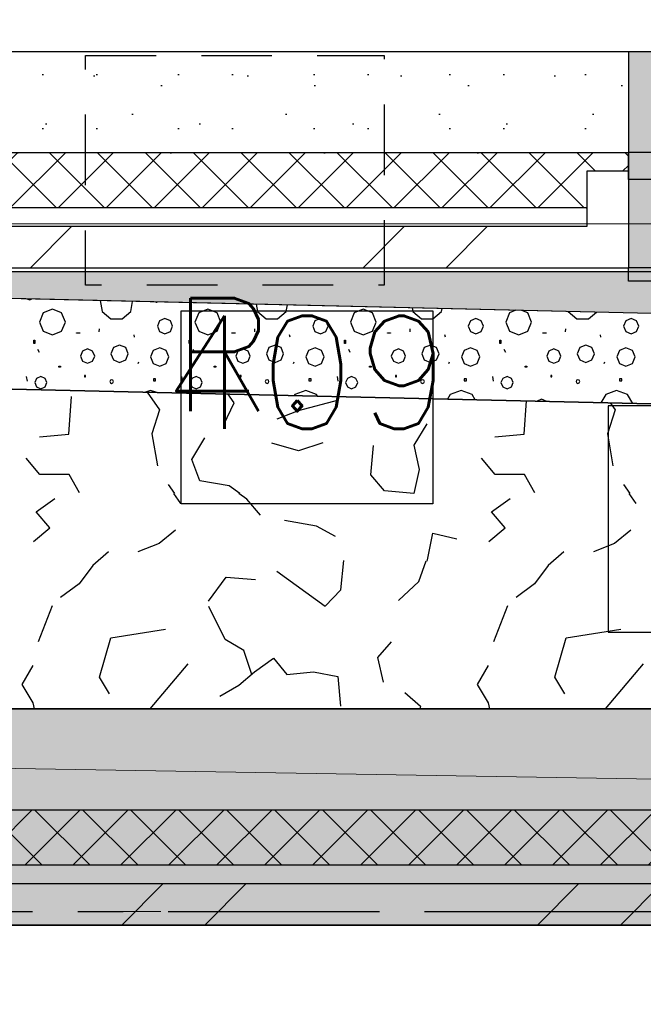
# Model space of a CAD drawing. Extents: x 1006 to 5197, y -24 to 263.
# Tile 12 of 124: x 1037.66 to 1039.04, y 0.04 to 2.22. Entities that reach past the tile are written whole.
import ezdxf

# ---------------------------------------------------------------- set-up
doc = ezdxf.new("R2010")
doc.units = 0
doc.header["$MEASUREMENT"] = 0
for name, pattern in [('B0602', [0.3125, 0, -0.3125]), ('B0701', [0.23412, 0.156, -0.07812]), ('B0805', [1.366667, 0.566667, -0.1, 0.033333, -0.1, 0.466667, -0.1]), ('Wipeout_Contour', [1000, 0, -1000])]:
    doc.linetypes.add(name, pattern=pattern)
for name, color, linetype in [('00 Renvooi', 7, 'Continuous'), ('21 Buitenwanden', 7, 'Continuous'), ('23 Vloeren', 7, 'Continuous'), ('27 Daken', 7, 'Continuous'), ('A Stramien', 7, 'Continuous'), ('Window Markers', 7, 'Continuous')]:
    doc.layers.add(name, color=color, linetype=linetype)
doc.styles.get("Standard").update_dxf_attribs({"font": 'txt', "bigfont": 'BIGFONT.SHX'})
doc.dimstyles.new('GENERATED_STYLE__1', dxfattribs={"dimtxt": 0.25, "dimasz": 0.19, "dimexe": 0.18, "dimexo": 0, "dimgap": 0.09, "dimtad": 1, "dimdec": 0, "dimlfac": 1000, "dimzin": 0, "dimdsep": 46, "dimtxsty": 'Standard', "dimblk": 'ARROWHEAD_7', "dimblk1": 'ARROWHEAD_7', "dimblk2": 'ARROWHEAD_7', "dimcen": 0.09, "dimclrd": 7, "dimclre": 7, "dimclrt": 7, "dimadec": 1, "dimazin": 0, "dimtfac": 1, "dimtdec": 4, "dimtmove": 0, "dimatfit": 3, "dimfxl": 0, "dimtolj": 1, "dimtzin": 0, "dimarcsym": 0})
doc.dimstyles.new('GENERATED_STYLE__2', dxfattribs={"dimtxt": 0.25, "dimasz": 0.19, "dimexe": 0.18, "dimexo": 0, "dimgap": 0.09, "dimtad": 1, "dimtih": 1, "dimtoh": 1, "dimdec": 0, "dimlfac": 1000, "dimzin": 0, "dimdsep": 46, "dimtxsty": 'Standard', "dimblk": 'ARROWHEAD_7', "dimblk1": 'ARROWHEAD_7', "dimblk2": 'ARROWHEAD_7', "dimcen": 0.09, "dimclrd": 7, "dimclre": 7, "dimclrt": 7, "dimadec": 1, "dimazin": 0, "dimtfac": 1, "dimtdec": 4, "dimtmove": 0, "dimatfit": 3, "dimfxl": 0, "dimtolj": 1, "dimtzin": 0, "dimarcsym": 0})
pattern_1 = [(45, (988.21373, 0), (-0.4596194, 0.4596194), []), (45, (988.1218, 0.0919), (-0.4596194, 0.4596194), [])]
pattern_2 = [(0, (988.21373, 0), (0, 0.623538), [0.06, -0.3]), (0, (988.39373, 0.3118), (0, 0.623538), [0.06, -0.3]), (60, (988.21373, 0), (-0.54, 0.311769), [0.06, -0.3]), (60, (988.57373, 0), (-0.54, 0.311769), [0.06, -0.3]), (120, (988.27373, 0), (0.54, 0.311769), [0.06, -0.3]), (120, (988.63373, 0), (0.54, 0.311769), [0.06, -0.3]), (0, (988.21373, 0.06), (0, 0.12), [0, -0.12, 0, -0.18]), (45, (988.27373, 0.06), (-0.08485282, 0.08485282), [0, -0.09, 0, -0.15])]
pattern_3 = [(45, (988.21373, 0), (-0.05303301, 0.05303301), []), (135, (988.21373, 0), (0.05303301, 0.05303301), [])]

# ---------------------------------------------------------------- blocks, each defined once
blk = doc.blocks.new('*D346', base_point=(988.2137, 0))
at = {"layer": 'A Stramien', "linetype": 'Continuous'}
for p, q in [((1033.7798, 22.451), (1033.6414, 22.7995)), ((1027.0657, 19.9857), (1033.7571, 22.6437)), ((1020.3743, 17.3276), (1027.0657, 19.9857))]:
    blk.add_line(p, q, dxfattribs=at)
blk.add_circle((1033.7106, 22.6253), 0.05, dxfattribs=at)
at = {"layer": 'A Stramien', "insert": (1029.8704, 21.4226), "char_height": 0.25, "attachment_point": 1, "rotation": 21.665}
blk.add_mtext('{7.200}', dxfattribs=at)
blk = doc.blocks.new('ARROWHEAD_7')
at = {"color": 0, "linetype": 'Continuous', "lineweight": 0}
for p, q in [((0, -0.25), (0, 0.25)), ((0, 0), (-1, 0)), ((-0.25, 0), (0.25, 0))]:
    blk.add_line(p, q, dxfattribs=at)
blk.add_circle((0, 0), 0.25, dxfattribs=at)
blk = doc.blocks.new('*D347', base_point=(988.2137, 0))
at = {"layer": 'A Stramien', "linetype": 'Continuous'}
for p, q in [((1040.4712, 25.1091), (1040.3328, 25.4576)), ((1033.7571, 22.6437), (1040.4484, 25.3018)), ((1027.0657, 19.9857), (1033.7571, 22.6437))]:
    blk.add_line(p, q, dxfattribs=at)
blk.add_circle((1040.402, 25.2834), 0.05, dxfattribs=at)
at = {"layer": 'A Stramien', "insert": (1036.5618, 24.0807), "char_height": 0.25, "attachment_point": 1, "rotation": 21.665}
blk.add_mtext('{7.200}', dxfattribs=at)
blk = doc.blocks.new('*D348', base_point=(988.2137, 0))
at = {"layer": 'A Stramien', "linetype": 'Continuous'}
for p, q in [((1047.1626, 27.7672), (1047.0241, 28.1157)), ((1040.4484, 25.3018), (1047.1398, 27.9599)), ((1033.7571, 22.6437), (1040.4484, 25.3018))]:
    blk.add_line(p, q, dxfattribs=at)
blk.add_circle((1047.0934, 27.9415), 0.05, dxfattribs=at)
at = {"layer": 'A Stramien', "insert": (1044.457, 27.217), "char_height": 0.25, "attachment_point": 1, "rotation": 21.665}
blk.add_mtext('{7.200}', dxfattribs=at)
blk = doc.blocks.new('*D349', base_point=(988.2137, 0))
at = {"layer": 'A Stramien', "linetype": 'Continuous'}
for p, q in [((1053.854, 30.4253), (1053.7155, 30.7738)), ((1047.1398, 27.9599), (1053.8312, 30.618)), ((1040.4484, 25.3018), (1047.1398, 27.9599))]:
    blk.add_line(p, q, dxfattribs=at)
at = {"layer": 'A Stramien', "insert": (1049.9445, 29.3969), "char_height": 0.25, "attachment_point": 1, "rotation": 21.665}
blk.add_mtext('{7.200}', dxfattribs=at)
blk = doc.blocks.new('*D350', base_point=(988.2137, 0))
at = {"layer": 'A Stramien', "linetype": 'Continuous'}
for p, q in [((1053.8312, 30.618), (1057.1769, 31.9471)), ((1047.1398, 27.9599), (1053.8312, 30.618))]:
    blk.add_line(p, q, dxfattribs=at)
blk.add_circle((1053.7847, 30.5996), 0.05, dxfattribs=at)
at = {"layer": 'A Stramien', "insert": (1054.9631, 31.3904), "char_height": 0.25, "attachment_point": 1, "rotation": 21.665}
blk.add_mtext('{3.600}', dxfattribs=at)
blk = doc.blocks.new('*D351', base_point=(988.2137, 0))
at = {"layer": 'A Stramien', "linetype": 'Continuous'}
for p, q in [((1063.891, 34.4124), (1063.7526, 34.7609)), ((1063.7753, 34.5682), (1063.9147, 34.6236)), ((1057.1769, 31.9471), (1063.7753, 34.5682)), ((1057.1996, 31.7543), (1057.0612, 32.1029)), ((1053.8312, 30.618), (1057.1769, 31.9471))]:
    blk.add_line(p, q, dxfattribs=at)
for centre in [(1063.8218, 34.5867), (1057.1304, 31.9286)]:
    blk.add_circle(centre, 0.05, dxfattribs=at)
at = {"layer": 'A Stramien', "insert": (1059.9816, 33.384), "char_height": 0.25, "attachment_point": 1, "rotation": 21.665}
blk.add_mtext('{7.200}', dxfattribs=at)
blk = doc.blocks.new('*D355', base_point=(988.2137, 0))
at = {"layer": 'A Stramien', "linetype": 'Continuous'}
for p, q in [((1032.4831, 33.5873), (1032.4831, 33.9623)), ((1044.0071, 33.5873), (1044.0071, 33.9623)), ((1030.7271, 33.7748), (1032.5331, 33.7748)), ((1032.5331, 33.7748), (1044.0571, 33.7748))]:
    blk.add_line(p, q, dxfattribs=at)
for centre in [(1032.4831, 33.7748), (1044.0071, 33.7748)]:
    blk.add_circle(centre, 0.05, dxfattribs=at)
at = {"layer": 'A Stramien', "insert": (1037.7404, 34.0748), "char_height": 0.25, "attachment_point": 1}
blk.add_mtext('{11.524}', dxfattribs=at)
blk = doc.blocks.new('*D356', base_point=(988.2137, 0))
at = {"layer": 'A Stramien', "linetype": 'Continuous'}
for p, q in [((1044.0071, 33.5873), (1044.0071, 33.9623)), ((1049.8006, 33.5873), (1049.8006, 33.9623)), ((1032.5331, 33.7748), (1044.0571, 33.7748)), ((1044.0571, 33.7748), (1049.8506, 33.7748))]:
    blk.add_line(p, q, dxfattribs=at)
for centre in [(1044.0071, 33.7748), (1049.8006, 33.7748)]:
    blk.add_circle(centre, 0.05, dxfattribs=at)
at = {"layer": 'A Stramien', "insert": (1046.4909, 34.0748), "char_height": 0.25, "attachment_point": 1}
blk.add_mtext('{5.794}', dxfattribs=at)
blk = doc.blocks.new('*D364', base_point=(988.2137, 0))
at = {"layer": 'A Stramien', "linetype": 'Continuous'}
for p, q in [((1043.4001, -2.1848), (1043.4001, -1.8098)), ((1046.4001, -2.1848), (1046.4001, -1.8098)), ((1032.5331, -1.9973), (1043.4501, -1.9973)), ((1043.4501, -1.9973), (1046.4501, -1.9973))]:
    blk.add_line(p, q, dxfattribs=at)
for centre in [(1043.4001, -1.9973), (1046.4001, -1.9973)]:
    blk.add_circle(centre, 0.05, dxfattribs=at)
at = {"layer": 'A Stramien', "insert": (1044.4871, -1.6973), "char_height": 0.25, "attachment_point": 1}
blk.add_mtext('{3.000}', dxfattribs=at)
blk = doc.blocks.new('*D365', base_point=(988.2137, 0))
at = {"layer": 'A Stramien', "linetype": 'Continuous'}
for p, q in [((1046.4001, -2.1848), (1046.4001, -1.8098)), ((1053.6001, -2.1848), (1053.6001, -1.8098)), ((1043.4501, -1.9973), (1046.4501, -1.9973)), ((1046.4501, -1.9973), (1053.6501, -1.9973))]:
    blk.add_line(p, q, dxfattribs=at)
for centre in [(1046.4001, -1.9973), (1053.6001, -1.9973)]:
    blk.add_circle(centre, 0.05, dxfattribs=at)
at = {"layer": 'A Stramien', "insert": (1049.5871, -1.6973), "char_height": 0.25, "attachment_point": 1}
blk.add_mtext('{7.200}', dxfattribs=at)
blk = doc.blocks.new('*D366', base_point=(988.2137, 0))
at = {"layer": 'A Stramien', "linetype": 'Continuous'}
for p, q in [((1053.6001, -2.1848), (1053.6001, -1.8098)), ((1060.8001, -2.1848), (1060.8001, -1.8098)), ((1046.4501, -1.9973), (1053.6501, -1.9973)), ((1053.6501, -1.9973), (1060.8501, -1.9973))]:
    blk.add_line(p, q, dxfattribs=at)
for centre in [(1053.6001, -1.9973), (1060.8001, -1.9973)]:
    blk.add_circle(centre, 0.05, dxfattribs=at)
at = {"layer": 'A Stramien', "insert": (1056.7871, -1.6973), "char_height": 0.25, "attachment_point": 1}
blk.add_mtext('{7.200}', dxfattribs=at)
blk = doc.blocks.new('*D367', base_point=(988.2137, 0))
at = {"layer": 'A Stramien', "linetype": 'Continuous'}
for p, q in [((1060.8001, -2.1848), (1060.8001, -1.8098)), ((1068.0001, -2.1848), (1068.0001, -1.8098)), ((1053.6501, -1.9973), (1060.8501, -1.9973)), ((1060.8501, -1.9973), (1067.9501, -1.9973)), ((1067.9501, -1.9973), (1068.1001, -1.9973))]:
    blk.add_line(p, q, dxfattribs=at)
for centre in [(1060.8001, -1.9973), (1068.0001, -1.9973)]:
    blk.add_circle(centre, 0.05, dxfattribs=at)
at = {"layer": 'A Stramien', "insert": (1063.9871, -1.6973), "char_height": 0.25, "attachment_point": 1}
blk.add_mtext('{7.200}', dxfattribs=at)
blk = doc.blocks.new('*D431', base_point=(988.2137, 0))
at = {"layer": 'A Stramien', "linetype": 'Continuous'}
for p, q in [((1039.7585, -0.1452), (1039.6934, 0.2241)), ((1039.6767, 0.0307), (1039.8244, 0.0568)), ((1024.8572, -2.5823), (1039.6767, 0.0307)), ((1024.8405, -2.7757), (1024.7754, -2.4064)), ((1024.7095, -2.6084), (1024.8572, -2.5823))]:
    blk.add_line(p, q, dxfattribs=at)
for centre in [(1039.7259, 0.0394), (1024.808, -2.591)]:
    blk.add_circle(centre, 0.05, dxfattribs=at)
at = {"layer": 'A Stramien', "insert": (1033.2247, -0.7424), "char_height": 0.25, "attachment_point": 1, "rotation": 10}
blk.add_mtext('{15.148}', dxfattribs=at)
blk = doc.blocks.new('ROOF_46_2', base_point=(1041.8905, 22.2177))
at = {"layer": '27 Daken', "color": 255, "linetype": 'Continuous', "lineweight": 0, "flags": 128}
blk.add_lwpolyline([(1036.5903, 0.5835), (1042.792, 0.4802), (1042.792, 1.77), (1036.5903, 1.77)], dxfattribs=at)
blk = doc.blocks.new('*X482', base_point=(988.2137, 0))
at = {"layer": '27 Daken', "linetype": 'Continuous'}
for p, q in [((1037.6793, 1.604), (1037.6794, 1.6038)), ((1037.6794, 1.6038), (1037.6846, 1.6016)), ((1037.6846, 1.6016), (1037.6897, 1.6037)), ((1037.8411, 1.6002), (1037.8453, 1.5761)), ((1037.9091, 1.5761), (1037.913, 1.5985)), ((1037.9641, 1.5967), (1037.967, 1.5967)), ((1038.1861, 1.5922), (1038.1889, 1.5761)), ((1038.2527, 1.5761), (1038.2553, 1.5906)), ((1037.7155, 1.573), (1037.7072, 1.5528)), ((1037.7357, 1.5814), (1037.7155, 1.573)), ((1037.7559, 1.573), (1037.7357, 1.5814)), ((1037.7643, 1.5528), (1037.7559, 1.573)), ((1037.8453, 1.5761), (1037.8646, 1.5599)), ((1037.8898, 1.5599), (1037.9091, 1.5761)), ((1038.0592, 1.573), (1038.0508, 1.5528)), ((1038.0794, 1.5814), (1038.0592, 1.573)), ((1038.0996, 1.573), (1038.0794, 1.5814)), ((1038.1079, 1.5528), (1038.0996, 1.573)), ((1038.1889, 1.5761), (1038.2082, 1.5599)), ((1038.2334, 1.5599), (1038.2527, 1.5761)), ((1038.4028, 1.573), (1038.3944, 1.5528)), ((1038.423, 1.5814), (1038.4028, 1.573)), ((1038.4432, 1.573), (1038.423, 1.5814)), ((1038.4516, 1.5528), (1038.4432, 1.573)), ((1038.5311, 1.5842), (1038.5326, 1.5761)), ((1038.5326, 1.5761), (1038.5519, 1.5599)), ((1038.5771, 1.5599), (1038.5963, 1.5761)), ((1038.5963, 1.5761), (1038.5975, 1.5827)), ((1038.7464, 1.573), (1038.7381, 1.5528)), ((1038.7606, 1.5789), (1038.7464, 1.573)), ((1038.7868, 1.573), (1038.7733, 1.5786)), ((1038.7952, 1.5528), (1038.7868, 1.573)), ((1038.8762, 1.5762), (1038.8762, 1.5761)), ((1038.8762, 1.5761), (1038.8955, 1.5599)), ((1038.9207, 1.5599), (1038.9384, 1.5748)), ((1037.7072, 1.5528), (1037.7155, 1.5326)), ((1037.7559, 1.5326), (1037.7643, 1.5528)), ((1037.8646, 1.5599), (1037.8898, 1.5599)), ((1037.9725, 1.5558), (1037.9676, 1.5438)), ((1037.9844, 1.5607), (1037.9725, 1.5558)), ((1037.9964, 1.5558), (1037.9844, 1.5607)), ((1038.0013, 1.5438), (1037.9964, 1.5558)), ((1038.0508, 1.5528), (1038.0592, 1.5326)), ((1038.0996, 1.5326), (1038.1079, 1.5528)), ((1038.2082, 1.5599), (1038.2334, 1.5599)), ((1038.3161, 1.5558), (1038.3112, 1.5438)), ((1038.3281, 1.5607), (1038.3161, 1.5558)), ((1038.34, 1.5558), (1038.3281, 1.5607)), ((1038.345, 1.5438), (1038.34, 1.5558)), ((1038.3944, 1.5528), (1038.4028, 1.5326)), ((1038.4432, 1.5326), (1038.4516, 1.5528)), ((1038.5519, 1.5599), (1038.5771, 1.5599)), ((1038.6598, 1.5558), (1038.6548, 1.5438)), ((1038.6717, 1.5607), (1038.6598, 1.5558)), ((1038.6837, 1.5558), (1038.6717, 1.5607)), ((1038.6886, 1.5438), (1038.6837, 1.5558)), ((1038.7381, 1.5528), (1038.7464, 1.5326)), ((1038.7868, 1.5326), (1038.7952, 1.5528)), ((1038.8955, 1.5599), (1038.9207, 1.5599)), ((1039.0034, 1.5558), (1038.9985, 1.5438)), ((1039.0153, 1.5607), (1039.0034, 1.5558)), ((1039.0273, 1.5558), (1039.0153, 1.5607)), ((1039.0322, 1.5438), (1039.0273, 1.5558)), ((1037.7155, 1.5326), (1037.7357, 1.5242)), ((1037.7357, 1.5242), (1037.7559, 1.5326)), ((1037.7889, 1.529), (1037.7963, 1.529)), ((1037.7889, 1.5283), (1037.7889, 1.529)), ((1037.7963, 1.5283), (1037.7889, 1.5283)), ((1037.7963, 1.529), (1037.7963, 1.5283)), ((1037.839, 1.5378), (1037.8386, 1.5314)), ((1037.9173, 1.5194), (1037.9164, 1.5242)), ((1037.9676, 1.5438), (1037.9725, 1.5319)), ((1037.9725, 1.5319), (1037.9844, 1.5269)), ((1037.9844, 1.5269), (1037.9964, 1.5319)), ((1037.9964, 1.5319), (1038.0013, 1.5438)), ((1038.0592, 1.5326), (1038.0794, 1.5242)), ((1038.0794, 1.5242), (1038.0996, 1.5326)), ((1038.1326, 1.529), (1038.1399, 1.529)), ((1038.1326, 1.5283), (1038.1326, 1.529)), ((1038.1399, 1.5283), (1038.1326, 1.5283)), ((1038.1399, 1.529), (1038.1399, 1.5283)), ((1038.1826, 1.5378), (1038.1822, 1.5314)), ((1038.261, 1.5194), (1038.26, 1.5242)), ((1038.3112, 1.5438), (1038.3161, 1.5319)), ((1038.3161, 1.5319), (1038.3281, 1.5269)), ((1038.3281, 1.5269), (1038.34, 1.5319)), ((1038.34, 1.5319), (1038.345, 1.5438)), ((1038.4028, 1.5326), (1038.423, 1.5242)), ((1038.423, 1.5242), (1038.4432, 1.5326)), ((1038.4762, 1.529), (1038.4835, 1.529)), ((1038.4762, 1.5283), (1038.4762, 1.529)), ((1038.4835, 1.5283), (1038.4762, 1.5283)), ((1038.4835, 1.529), (1038.4835, 1.5283)), ((1038.5263, 1.5378), (1038.5259, 1.5314)), ((1038.6046, 1.5194), (1038.6036, 1.5242)), ((1038.6548, 1.5438), (1038.6598, 1.5319)), ((1038.6598, 1.5319), (1038.6717, 1.5269)), ((1038.6717, 1.5269), (1038.6837, 1.5319)), ((1038.6837, 1.5319), (1038.6886, 1.5438)), ((1038.7464, 1.5326), (1038.7666, 1.5242)), ((1038.7666, 1.5242), (1038.7868, 1.5326)), ((1038.8198, 1.529), (1038.8272, 1.529)), ((1038.8198, 1.5283), (1038.8198, 1.529)), ((1038.8272, 1.5283), (1038.8198, 1.5283)), ((1038.8272, 1.529), (1038.8272, 1.5283)), ((1038.8699, 1.5378), (1038.8695, 1.5314)), ((1038.9482, 1.5194), (1038.9473, 1.5242)), ((1038.9985, 1.5438), (1039.0034, 1.5319)), ((1039.0034, 1.5319), (1039.0153, 1.5269)), ((1039.0153, 1.5269), (1039.0273, 1.5319)), ((1039.0273, 1.5319), (1039.0322, 1.5438)), ((1037.6942, 1.5124), (1037.6966, 1.5124)), ((1037.6942, 1.5057), (1037.6942, 1.5124)), ((1037.6966, 1.5057), (1037.6942, 1.5057)), ((1037.6966, 1.5124), (1037.6966, 1.5057)), ((1037.8842, 1.5018), (1037.8707, 1.4962)), ((1037.8976, 1.4962), (1037.8842, 1.5018)), ((1038.0378, 1.5124), (1038.0403, 1.5124)), ((1038.0378, 1.5057), (1038.0378, 1.5124)), ((1038.0403, 1.5057), (1038.0378, 1.5057)), ((1038.0403, 1.5124), (1038.0403, 1.5057)), ((1038.2278, 1.5018), (1038.2143, 1.4962)), ((1038.2413, 1.4962), (1038.2278, 1.5018)), ((1038.3815, 1.5124), (1038.3839, 1.5124)), ((1038.3815, 1.5057), (1038.3815, 1.5124)), ((1038.3839, 1.5057), (1038.3815, 1.5057)), ((1038.3839, 1.5124), (1038.3839, 1.5057)), ((1038.5714, 1.5018), (1038.5579, 1.4962)), ((1038.5849, 1.4962), (1038.5714, 1.5018)), ((1038.7251, 1.5124), (1038.7275, 1.5124)), ((1038.7251, 1.5057), (1038.7251, 1.5124)), ((1038.7275, 1.5057), (1038.7251, 1.5057)), ((1038.7275, 1.5124), (1038.7275, 1.5057)), ((1038.9151, 1.5018), (1038.9016, 1.4962)), ((1038.9285, 1.4962), (1038.9151, 1.5018)), ((1037.7027, 1.4929), (1037.7064, 1.4861)), ((1037.8023, 1.4887), (1037.7977, 1.4776)), ((1037.8134, 1.4933), (1037.8023, 1.4887)), ((1037.8245, 1.4887), (1037.8134, 1.4933)), ((1037.8291, 1.4776), (1037.8245, 1.4887)), ((1037.8707, 1.4962), (1037.8651, 1.4827)), ((1037.8651, 1.4827), (1037.8707, 1.4692)), ((1037.9032, 1.4827), (1037.8976, 1.4962)), ((1037.8976, 1.4692), (1037.9032, 1.4827)), ((1037.9585, 1.4901), (1037.9526, 1.4757)), ((1037.9729, 1.496), (1037.9585, 1.4901)), ((1037.9873, 1.4901), (1037.9729, 1.496)), ((1037.9932, 1.4757), (1037.9873, 1.4901)), ((1038.0463, 1.4929), (1038.05, 1.4861)), ((1038.1459, 1.4887), (1038.1413, 1.4776)), ((1038.157, 1.4933), (1038.1459, 1.4887)), ((1038.1681, 1.4887), (1038.157, 1.4933)), ((1038.1728, 1.4776), (1038.1681, 1.4887)), ((1038.2143, 1.4962), (1038.2087, 1.4827)), ((1038.2087, 1.4827), (1038.2143, 1.4692)), ((1038.2469, 1.4827), (1038.2413, 1.4962)), ((1038.2413, 1.4692), (1038.2469, 1.4827)), ((1038.3022, 1.4901), (1038.2962, 1.4757)), ((1038.3165, 1.496), (1038.3022, 1.4901)), ((1038.3309, 1.4901), (1038.3165, 1.496)), ((1038.3368, 1.4757), (1038.3309, 1.4901)), ((1038.39, 1.4929), (1038.3936, 1.4861)), ((1038.4895, 1.4887), (1038.4849, 1.4776)), ((1038.5007, 1.4933), (1038.4895, 1.4887)), ((1038.5118, 1.4887), (1038.5007, 1.4933)), ((1038.5164, 1.4776), (1038.5118, 1.4887)), ((1038.5579, 1.4962), (1038.5524, 1.4827)), ((1038.5524, 1.4827), (1038.5579, 1.4692)), ((1038.5905, 1.4827), (1038.5849, 1.4962)), ((1038.5849, 1.4692), (1038.5905, 1.4827)), ((1038.6458, 1.4901), (1038.6399, 1.4757)), ((1038.6602, 1.496), (1038.6458, 1.4901)), ((1038.6745, 1.4901), (1038.6602, 1.496)), ((1038.6805, 1.4757), (1038.6745, 1.4901)), ((1038.7336, 1.4929), (1038.7373, 1.4861)), ((1038.8332, 1.4887), (1038.8286, 1.4776)), ((1038.8443, 1.4933), (1038.8332, 1.4887)), ((1038.8554, 1.4887), (1038.8443, 1.4933)), ((1038.86, 1.4776), (1038.8554, 1.4887)), ((1038.9016, 1.4962), (1038.896, 1.4827)), ((1038.896, 1.4827), (1038.9016, 1.4692)), ((1038.9341, 1.4827), (1038.9285, 1.4962)), ((1038.9285, 1.4692), (1038.9341, 1.4827)), ((1038.9894, 1.4901), (1038.9835, 1.4757)), ((1039.0038, 1.496), (1038.9894, 1.4901)), ((1039.0182, 1.4901), (1039.0038, 1.496)), ((1039.0241, 1.4757), (1039.0182, 1.4901)), ((1037.7977, 1.4776), (1037.8023, 1.4665)), ((1037.8023, 1.4665), (1037.8134, 1.4619)), ((1037.8134, 1.4619), (1037.8245, 1.4665)), ((1037.8245, 1.4665), (1037.8291, 1.4776)), ((1037.8707, 1.4692), (1037.8842, 1.4636)), ((1037.8842, 1.4636), (1037.8976, 1.4692)), ((1037.9249, 1.4614), (1037.9265, 1.465)), ((1037.9526, 1.4757), (1037.9585, 1.4614)), ((1037.9585, 1.4614), (1037.9729, 1.4554)), ((1037.9729, 1.4554), (1037.9873, 1.4614)), ((1037.9873, 1.4614), (1037.9932, 1.4757)), ((1038.1413, 1.4776), (1038.1459, 1.4665)), ((1038.1459, 1.4665), (1038.157, 1.4619)), ((1038.157, 1.4619), (1038.1681, 1.4665)), ((1038.1681, 1.4665), (1038.1728, 1.4776)), ((1038.2143, 1.4692), (1038.2278, 1.4636)), ((1038.2278, 1.4636), (1038.2413, 1.4692)), ((1038.2686, 1.4614), (1038.2702, 1.465)), ((1038.2962, 1.4757), (1038.3022, 1.4614)), ((1038.3022, 1.4614), (1038.3165, 1.4554)), ((1038.3165, 1.4554), (1038.3309, 1.4614)), ((1038.3309, 1.4614), (1038.3368, 1.4757)), ((1038.4849, 1.4776), (1038.4895, 1.4665)), ((1038.4895, 1.4665), (1038.5007, 1.4619)), ((1038.5007, 1.4619), (1038.5118, 1.4665)), ((1038.5118, 1.4665), (1038.5164, 1.4776)), ((1038.5579, 1.4692), (1038.5714, 1.4636)), ((1038.5714, 1.4636), (1038.5849, 1.4692)), ((1038.6122, 1.4614), (1038.6138, 1.465)), ((1038.6399, 1.4757), (1038.6458, 1.4614)), ((1038.6458, 1.4614), (1038.6602, 1.4554)), ((1038.6602, 1.4554), (1038.6745, 1.4614)), ((1038.6745, 1.4614), (1038.6805, 1.4757)), ((1038.8286, 1.4776), (1038.8332, 1.4665)), ((1038.8332, 1.4665), (1038.8443, 1.4619)), ((1038.8443, 1.4619), (1038.8554, 1.4665)), ((1038.8554, 1.4665), (1038.86, 1.4776)), ((1038.9016, 1.4692), (1038.9151, 1.4636)), ((1038.9151, 1.4636), (1038.9285, 1.4692)), ((1038.9558, 1.4614), (1038.9574, 1.465)), ((1038.9835, 1.4757), (1038.9894, 1.4614)), ((1038.9894, 1.4614), (1039.0038, 1.4554)), ((1039.0038, 1.4554), (1039.0182, 1.4614)), ((1039.0182, 1.4614), (1039.0241, 1.4757)), ((1037.7498, 1.455), (1037.7535, 1.455)), ((1037.7498, 1.4531), (1037.7498, 1.455)), ((1037.7535, 1.4531), (1037.7498, 1.4531)), ((1037.7535, 1.455), (1037.7535, 1.4531)), ((1038.0934, 1.455), (1038.0971, 1.455)), ((1038.0934, 1.4531), (1038.0934, 1.455)), ((1038.0971, 1.4531), (1038.0934, 1.4531)), ((1038.0971, 1.455), (1038.0971, 1.4531)), ((1038.4371, 1.455), (1038.4407, 1.455)), ((1038.4371, 1.4531), (1038.4371, 1.455)), ((1038.4407, 1.4531), (1038.4371, 1.4531)), ((1038.4407, 1.455), (1038.4407, 1.4531)), ((1038.7807, 1.455), (1038.7844, 1.455)), ((1038.7807, 1.4531), (1038.7807, 1.455)), ((1038.7844, 1.4531), (1038.7807, 1.4531)), ((1038.7844, 1.455), (1038.7844, 1.4531)), ((1037.6777, 1.4322), (1037.6794, 1.4218)), ((1037.7006, 1.4284), (1037.6966, 1.4189)), ((1037.6966, 1.4189), (1037.7006, 1.4094)), ((1037.7101, 1.4323), (1037.7006, 1.4284)), ((1037.7195, 1.4284), (1037.7101, 1.4323)), ((1037.7235, 1.4189), (1037.7195, 1.4284)), ((1037.7195, 1.4094), (1037.7235, 1.4189)), ((1037.8091, 1.4348), (1037.8067, 1.4348)), ((1037.8067, 1.4348), (1037.8067, 1.4317)), ((1037.8067, 1.4317), (1037.8091, 1.4317)), ((1037.8091, 1.4317), (1037.8091, 1.4348)), ((1037.8637, 1.4242), (1037.8625, 1.4213)), ((1037.8625, 1.4213), (1037.8637, 1.4184)), ((1037.8666, 1.4254), (1037.8637, 1.4242)), ((1037.8637, 1.4184), (1037.8666, 1.4172)), ((1037.8695, 1.4242), (1037.8666, 1.4254)), ((1037.8666, 1.4172), (1037.8695, 1.4184)), ((1037.8707, 1.4213), (1037.8695, 1.4242)), ((1037.8695, 1.4184), (1037.8707, 1.4213)), ((1037.9638, 1.4274), (1037.9589, 1.4274)), ((1037.9589, 1.4274), (1037.9589, 1.4232)), ((1037.9589, 1.4232), (1037.9638, 1.4232)), ((1037.9638, 1.4232), (1037.9638, 1.4274)), ((1038.0213, 1.4322), (1038.0231, 1.4218)), ((1038.0442, 1.4284), (1038.0403, 1.4189)), ((1038.0403, 1.4189), (1038.0442, 1.4094)), ((1038.0537, 1.4323), (1038.0442, 1.4284)), ((1038.0632, 1.4284), (1038.0537, 1.4323)), ((1038.0671, 1.4189), (1038.0632, 1.4284)), ((1038.0632, 1.4094), (1038.0671, 1.4189)), ((1038.1527, 1.4348), (1038.1503, 1.4348)), ((1038.1503, 1.4348), (1038.1503, 1.4317)), ((1038.1503, 1.4317), (1038.1527, 1.4317)), ((1038.1527, 1.4317), (1038.1527, 1.4348)), ((1038.2073, 1.4242), (1038.2061, 1.4213)), ((1038.2061, 1.4213), (1038.2073, 1.4184)), ((1038.2102, 1.4254), (1038.2073, 1.4242)), ((1038.2073, 1.4184), (1038.2102, 1.4172)), ((1038.2131, 1.4242), (1038.2102, 1.4254)), ((1038.2102, 1.4172), (1038.2131, 1.4184)), ((1038.2143, 1.4213), (1038.2131, 1.4242)), ((1038.2131, 1.4184), (1038.2143, 1.4213)), ((1038.3075, 1.4274), (1038.3026, 1.4274)), ((1038.3026, 1.4274), (1038.3026, 1.4232)), ((1038.3026, 1.4232), (1038.3075, 1.4232)), ((1038.3075, 1.4232), (1038.3075, 1.4274)), ((1038.3649, 1.4322), (1038.3667, 1.4218)), ((1038.3878, 1.4284), (1038.3839, 1.4189)), ((1038.3839, 1.4189), (1038.3878, 1.4094)), ((1038.3973, 1.4323), (1038.3878, 1.4284)), ((1038.4068, 1.4284), (1038.3973, 1.4323)), ((1038.4107, 1.4189), (1038.4068, 1.4284)), ((1038.4068, 1.4094), (1038.4107, 1.4189)), ((1038.4964, 1.4348), (1038.4939, 1.4348)), ((1038.4939, 1.4348), (1038.4939, 1.4317)), ((1038.4939, 1.4317), (1038.4964, 1.4317)), ((1038.4964, 1.4317), (1038.4964, 1.4348)), ((1038.551, 1.4242), (1038.5498, 1.4213)), ((1038.5498, 1.4213), (1038.551, 1.4184)), ((1038.5539, 1.4254), (1038.551, 1.4242)), ((1038.551, 1.4184), (1038.5539, 1.4172)), ((1038.5568, 1.4242), (1038.5539, 1.4254)), ((1038.5539, 1.4172), (1038.5568, 1.4184)), ((1038.558, 1.4213), (1038.5568, 1.4242)), ((1038.5568, 1.4184), (1038.558, 1.4213)), ((1038.6511, 1.4274), (1038.6462, 1.4274)), ((1038.6462, 1.4274), (1038.6462, 1.4232)), ((1038.6462, 1.4232), (1038.6511, 1.4232)), ((1038.6511, 1.4232), (1038.6511, 1.4274)), ((1038.7086, 1.4322), (1038.7103, 1.4218)), ((1038.7315, 1.4284), (1038.7275, 1.4189)), ((1038.7275, 1.4189), (1038.7315, 1.4094)), ((1038.7409, 1.4323), (1038.7315, 1.4284)), ((1038.7504, 1.4284), (1038.7409, 1.4323)), ((1038.7544, 1.4189), (1038.7504, 1.4284)), ((1038.7504, 1.4094), (1038.7544, 1.4189)), ((1038.84, 1.4348), (1038.8376, 1.4348)), ((1038.8376, 1.4348), (1038.8376, 1.4317)), ((1038.8376, 1.4317), (1038.84, 1.4317)), ((1038.84, 1.4317), (1038.84, 1.4348)), ((1038.8946, 1.4242), (1038.8934, 1.4213)), ((1038.8934, 1.4213), (1038.8946, 1.4184)), ((1038.8975, 1.4254), (1038.8946, 1.4242)), ((1038.8946, 1.4184), (1038.8975, 1.4172)), ((1038.9004, 1.4242), (1038.8975, 1.4254)), ((1038.8975, 1.4172), (1038.9004, 1.4184)), ((1038.9016, 1.4213), (1038.9004, 1.4242)), ((1038.9004, 1.4184), (1038.9016, 1.4213)), ((1038.9947, 1.4274), (1038.9898, 1.4274)), ((1038.9898, 1.4274), (1038.9898, 1.4232)), ((1038.9898, 1.4232), (1038.9947, 1.4232)), ((1038.9947, 1.4232), (1038.9947, 1.4274)), ((1037.7006, 1.4094), (1037.7101, 1.4055)), ((1037.7101, 1.4055), (1037.7195, 1.4094)), ((1037.9522, 1.4018), (1037.9417, 1.398)), ((1037.964, 1.3975), (1037.9522, 1.4018)), ((1038.0442, 1.4094), (1038.0537, 1.4055)), ((1038.0537, 1.4055), (1038.0632, 1.4094)), ((1038.2717, 1.393), (1038.2702, 1.3904)), ((1038.2958, 1.4018), (1038.2717, 1.393)), ((1038.3199, 1.393), (1038.2958, 1.4018)), ((1038.3221, 1.3892), (1038.3199, 1.393)), ((1038.3878, 1.4094), (1038.3973, 1.4055)), ((1038.3973, 1.4055), (1038.4068, 1.4094)), ((1038.6153, 1.393), (1038.6093, 1.3825)), ((1038.6394, 1.4018), (1038.6153, 1.393)), ((1038.6635, 1.393), (1038.6394, 1.4018)), ((1038.6704, 1.3811), (1038.6635, 1.393)), ((1038.7315, 1.4094), (1038.7409, 1.4055)), ((1038.7409, 1.4055), (1038.7504, 1.4094)), ((1038.959, 1.393), (1038.9484, 1.3746)), ((1038.9831, 1.4018), (1038.959, 1.393)), ((1039.0071, 1.393), (1038.9831, 1.4018)), ((1039.0187, 1.373), (1039.0071, 1.393)), ((1038.8174, 1.3821), (1038.8072, 1.3779)), ((1038.8288, 1.3774), (1038.8174, 1.3821))]:
    blk.add_line(p, q, dxfattribs=at)
blk = doc.blocks.new('HATCH_104_2', base_point=(990.0137, 0))
at = {"layer": '27 Daken', "linetype": 'Continuous'}
for p, q in [((1042.7708, 1.4858), (1037.0543, 1.6185)), ((1037.0543, 1.4185), (1042.5708, 1.2906))]:
    blk.add_line(p, q, dxfattribs=at)
blk.add_blockref('*X482', (988.2137, 0), dxfattribs=at)
blk = doc.blocks.new('*X484', base_point=(988.2137, 0))
at = {"layer": '27 Daken', "linetype": 'Continuous'}
for p, q in [((1037.9449, 1.3979), (1037.9727, 1.359)), ((1038.1377, 1.374), (1038.1233, 1.3938)), ((1037.7717, 1.305), (1037.7777, 1.388)), ((1038.1147, 1.326), (1038.1377, 1.374)), ((1038.2797, 1.357), (1038.3687, 1.381)), ((1038.7787, 1.305), (1038.784, 1.3784)), ((1038.9689, 1.3742), (1038.9797, 1.359)), ((1037.9727, 1.359), (1037.9557, 1.306)), ((1038.2327, 1.339), (1038.2797, 1.357)), ((1038.9797, 1.359), (1038.9627, 1.306)), ((1038.5637, 1.328), (1038.5347, 1.281)), ((1037.9557, 1.306), (1037.9677, 1.235)), ((1038.9627, 1.306), (1038.9747, 1.235)), ((1037.7067, 1.299), (1037.7717, 1.305)), ((1038.0437, 1.249), (1038.0727, 1.297)), ((1038.2797, 1.268), (1038.2207, 1.285)), ((1038.3337, 1.286), (1038.2797, 1.268)), ((1038.7137, 1.299), (1038.7787, 1.305)), ((1038.4397, 1.215), (1038.4457, 1.28)), ((1038.5347, 1.281), (1038.5467, 1.227)), ((1037.7077, 1.216), (1037.6777, 1.252)), ((1038.0617, 1.202), (1038.0437, 1.249)), ((1038.7147, 1.216), (1038.6847, 1.252)), ((1038.5467, 1.227), (1038.5347, 1.174)), ((1037.7727, 1.216), (1037.7077, 1.216)), ((1037.7957, 1.175), (1037.7727, 1.216)), ((1038.1267, 1.191), (1038.0617, 1.202)), ((1038.4697, 1.18), (1038.4397, 1.215)), ((1038.7797, 1.216), (1038.7147, 1.216)), ((1038.8027, 1.175), (1038.7797, 1.216)), ((1037.9917, 1.194), (1038.0055, 1.174)), ((1038.15, 1.174), (1038.1267, 1.191)), ((1038.5347, 1.174), (1038.4697, 1.18)), ((1038.9987, 1.194), (1039.0125, 1.174)), ((1037.6997, 1.133), (1037.7407, 1.163)), ((1038.0035, 1.174), (1038.0187, 1.152)), ((1038.1657, 1.161), (1038.148, 1.174)), ((1038.1957, 1.126), (1038.1657, 1.161)), ((1038.7067, 1.133), (1038.7477, 1.163)), ((1039.0105, 1.174), (1039.0257, 1.152)), ((1037.7297, 1.098), (1037.6997, 1.133)), ((1038.7367, 1.098), (1038.7067, 1.133)), ((1038.3197, 1.102), (1038.2487, 1.114)), ((1037.6937, 1.068), (1037.7297, 1.098)), ((1038.0077, 1.093), (1037.9717, 1.063)), ((1038.3617, 1.079), (1038.3197, 1.102)), ((1038.7007, 1.068), (1038.7367, 1.098)), ((1039.0147, 1.093), (1038.9787, 1.063)), ((1038.5647, 1.027), (1038.5767, 1.086)), ((1038.5767, 1.086), (1038.6297, 1.074)), ((1037.8597, 1.045), (1037.8247, 1.015)), ((1037.9717, 1.063), (1037.9247, 1.045)), ((1038.8667, 1.045), (1038.8317, 1.015)), ((1038.9787, 1.063), (1038.9317, 1.045)), ((1038.3737, 0.961), (1038.3797, 1.026)), ((1038.5457, 0.979), (1038.562, 1.0249)), ((1038.5637, 1.0242), (1038.5647, 1.027)), ((1037.8247, 1.015), (1037.7947, 0.974)), ((1038.2317, 1.002), (1038.3387, 0.925)), ((1038.8317, 1.015), (1038.8017, 0.974)), ((1038.0807, 0.936), (1038.1197, 0.989)), ((1038.1197, 0.989), (1038.1847, 0.984)), ((1037.7947, 0.974), (1037.7537, 0.944)), ((1038.3387, 0.925), (1038.3737, 0.961)), ((1038.5007, 0.937), (1038.5457, 0.979)), ((1038.8017, 0.974), (1038.7607, 0.944)), ((1037.7047, 0.847), (1037.7357, 0.926)), ((1038.1177, 0.851), (1038.0817, 0.924)), ((1038.7117, 0.847), (1038.7427, 0.926)), ((1037.8647, 0.855), (1037.9857, 0.874)), ((1038.8717, 0.855), (1038.9927, 0.874)), ((1037.8397, 0.768), (1037.8647, 0.855)), ((1038.1587, 0.827), (1038.1177, 0.851)), ((1038.8467, 0.768), (1038.8717, 0.855)), ((1038.1767, 0.774), (1038.1587, 0.827)), ((1038.4847, 0.846), (1038.4547, 0.811)), ((1038.1827, 0.78), (1038.2247, 0.81)), ((1038.2247, 0.81), (1038.2537, 0.774)), ((1038.4547, 0.811), (1038.4667, 0.757)), ((1037.6687, 0.752), (1037.6927, 0.794)), ((1038.0347, 0.797), (1037.9511, 0.6977)), ((1038.6757, 0.752), (1038.6997, 0.794)), ((1039.0417, 0.797), (1038.9581, 0.6977)), ((1037.8617, 0.731), (1037.8397, 0.768)), ((1038.1477, 0.75), (1038.1827, 0.78)), ((1038.2537, 0.774), (1038.3127, 0.78)), ((1038.3127, 0.78), (1038.3667, 0.769)), ((1038.3667, 0.769), (1038.3727, 0.704)), ((1038.8687, 0.731), (1038.8467, 0.768)), ((1037.6927, 0.711), (1037.6687, 0.752)), ((1038.1057, 0.726), (1038.1477, 0.75)), ((1038.6997, 0.711), (1038.6757, 0.752)), ((1038.5147, 0.734), (1038.5497, 0.704)), ((1037.6957, 0.6977), (1037.6927, 0.711)), ((1038.5497, 0.704), (1038.5484, 0.6977)), ((1038.7027, 0.6977), (1038.6997, 0.711))]:
    blk.add_line(p, q, dxfattribs=at)
blk = doc.blocks.new('HATCH_106_2', base_point=(990.0137, 0))
at = {"layer": '27 Daken', "linetype": 'Continuous'}
for p, q in [((1042.5708, 1.2906), (1037.0543, 1.4185)), ((1037.0543, 0.6977), (1042.571, 0.6977))]:
    blk.add_line(p, q, dxfattribs=at)
blk.add_blockref('*X484', (988.2137, 0), dxfattribs=at)
blk = doc.blocks.new('SLAB_488_2', base_point=(1057.11, 23.5017))
at = {"layer": '23 Vloeren', "color": 255, "linetype": 'B0602', "lineweight": 0, "flags": 128}
blk.add_lwpolyline([(1057.11, 23.5017), (1030.6543, 12.7249), (1030.6543, 0.25), (1042.7262, 0.25), (1042.7264, 1.65), (1043.6201, 1.6499), (1043.6201, 5.2832), (1046.1801, 5.2832), (1046.1801, 1.6499), (1065.9921, 1.65), (1065.9921, 0.85), (1073.9709, 0.85), (1072.3048, 33.1354), (1055.8756, 26.6091)], close=True, dxfattribs=at)
blk = doc.blocks.new('R1a metaal 11', base_point=(988.2137, 0))
at = {"layer": '21 Buitenwanden', "linetype": 'Continuous'}
for p, q in [((987.8837, 0.195), (987.8837, 0.225)), ((987.8837, 0.225), (988.5437, 0.225)), ((988.5437, 0.225), (988.5437, 0.195)), ((987.8837, 0.195), (988.5437, 0.195)), ((987.8837, 0), (987.9487, 0)), ((987.8837, -0.06), (987.8837, 0)), ((987.8837, 0), (987.8837, -0.06)), ((987.9487, 0), (987.9487, -0.05)), ((987.9487, 0), (988.4787, 0)), ((988.4787, -0.05), (988.4787, 0)), ((988.4787, 0), (988.5437, 0)), ((988.5437, 0), (988.5437, -0.06)), ((988.5437, 0), (988.5437, -0.06)), ((987.9487, -0.035), (988.4787, -0.035)), ((987.9487, -0.06), (987.8837, -0.06)), ((987.9487, -0.05), (987.9487, -0.06)), ((987.9487, -0.05), (988.4787, -0.05)), ((988.4787, -0.06), (987.9487, -0.06)), ((988.4787, -0.06), (988.4787, -0.05)), ((988.5437, -0.06), (988.4787, -0.06)), ((987.8837, -0.2823), (988.5437, -0.2823))]:
    blk.add_line(p, q, dxfattribs=at)
blk = doc.blocks.new('D Marker 11_38', base_point=(988.2137, 0))
at = {"layer": 'Window Markers', "linetype": 'Continuous'}
for p, q in [((988.5885, 0.8056), (987.839, 0.8056)), ((987.839, 0.8056), (987.839, 0.3056)), ((988.5885, 0.3056), (988.5885, 0.8056)), ((987.839, 0.3056), (988.5885, 0.3056))]:
    blk.add_line(p, q, dxfattribs=at)
at = {"layer": 'Window Markers', "linetype": 'Continuous', "insert": (988.466, 0.6556), "char_height": 0.2, "attachment_point": 7, "rotation": 180}
blk.add_mtext('{408}', dxfattribs=at)
blk = doc.blocks.new('WALL_559_2', base_point=(1066.0458, 1.4))
at = {"layer": '21 Buitenwanden', "linetype": 'Continuous'}
h = blk.add_hatch(dxfattribs=at)
h.set_pattern_fill('11_Constructie_beton_0002', color=256, style=0, pattern_type=2)
h.set_pattern_definition(pattern_2)
h.paths.add_polyline_path([(1031.1243, 1.9268), (1039.0091, 1.9268), (1039.0091, 2.1502), (1031.1243, 2.1502)], flags=0)
at = {"layer": '21 Buitenwanden', "linetype": 'Continuous', "lineweight": 0}
for points in [[(1039.0091, 1.868), (1039.6691, 1.868), (1039.6691, 2.1502), (1039.0091, 2.1502)], [(1039.0091, 1.643), (1039.6691, 1.643), (1039.6691, 1.673), (1039.6691, 1.868), (1039.0091, 1.868), (1039.0091, 1.673)]]:
    blk.add_hatch(color=255, dxfattribs=at).paths.add_polyline_path(points, flags=0)
at = {"layer": '21 Buitenwanden', "linetype": 'Continuous'}
h = blk.add_hatch(dxfattribs=at)
h.set_pattern_fill('13_45gr_isolatie_0002', color=256, style=0, pattern_type=2)
h.set_pattern_definition(pattern_3)
h.paths.add_polyline_path([(1039.0091, 1.9268), (1030.9043, 1.9268), (1030.9043, 1.805), (1038.9177, 1.805), (1038.9177, 1.8868), (1039.0091, 1.8868)], flags=0)
h = blk.add_hatch(dxfattribs=at)
h.set_pattern_fill('10_Baksteen_0002', color=256, style=0, pattern_type=2)
h.set_pattern_definition(pattern_1)
h.paths.add_polyline_path([(1038.9177, 1.7644), (1039.0091, 1.673), (1039.0091, 1.8868), (1038.9177, 1.8868)], flags=0)
h = blk.add_hatch(dxfattribs=at)
h.set_pattern_fill('10_Baksteen_0002', color=256, style=0, pattern_type=2)
h.set_pattern_definition(pattern_1)
h.paths.add_polyline_path([(1030.7443, 1.7644), (1030.7443, 1.673), (1039.0091, 1.673), (1038.9177, 1.7644)], flags=0)
for p, q in [((1039.0091, 2.1502), (1031.1243, 2.1502)), ((1039.0091, 2.1502), (1039.0091, 1.868)), ((1039.0091, 1.9268), (1030.9043, 1.9268)), ((1038.9177, 1.8868), (1039.0091, 1.8868)), ((1038.9177, 1.7644), (1038.9177, 1.8868)), ((1039.0091, 1.8868), (1039.0091, 1.673)), ((1039.0091, 1.868), (1039.0091, 1.673)), ((1038.9177, 1.805), (1030.7843, 1.805)), ((1030.7843, 1.7644), (1038.9177, 1.7644)), ((1030.6543, 1.673), (1039.0091, 1.673))]:
    blk.add_line(p, q, dxfattribs=at)
at = {"layer": '21 Buitenwanden', "linetype": 'Continuous', "rotation": 180}
blk.add_blockref('R1a metaal 11', (1039.3391, 1.868), dxfattribs=at)
at = {"layer": 'Window Markers', "rotation": 180}
blk.add_blockref('D Marker 11_38', (1039.3391, 1.673), dxfattribs=at)
blk = doc.blocks.new('WALL_426_2', base_point=(1016.9667, -0.0001))
at = {"layer": '21 Buitenwanden', "linetype": 'Continuous'}
h = blk.add_hatch(dxfattribs=at)
h.set_pattern_fill('11_Constructie_beton_0002', color=256, style=0, pattern_type=2)
h.set_pattern_definition(pattern_2)
h.paths.add_polyline_path([(1043.0901, 0.6973), (1016.9667, 0.6973), (1016.9667, 0.4739), (1043.0901, 0.4739)], flags=0)
h = blk.add_hatch(dxfattribs=at)
h.set_pattern_fill('13_45gr_isolatie_0002', color=256, style=0, pattern_type=2)
h.set_pattern_definition(pattern_3)
h.paths.add_polyline_path([(1043.0901, 0.4739), (1016.9667, 0.4739), (1016.9667, 0.352), (1043.0901, 0.3521)], flags=0)
for p, q in [((1043.0901, 0.6973), (1016.9667, 0.6973)), ((1043.0901, 0.4739), (1016.9667, 0.4739)), ((1043.0901, 0.3521), (1016.9667, 0.352)), ((1016.9667, 0.3114), (1043.0901, 0.3115))]:
    blk.add_line(p, q, dxfattribs=at)
at = {"color": 254, "linetype": 'Wipeout_Contour', "lineweight": 0, "ltscale": 4120.113966}
blk.add_wipeout([(1016.9667, -0.0001), (1043.0901, 0), (1043.0901, 0.2201), (1016.9667, 0.22)], dxfattribs=at).dxf.layer = '21 Buitenwanden'
at = {"layer": '21 Buitenwanden', "linetype": 'Continuous'}
h = blk.add_hatch(dxfattribs=at)
h.set_pattern_fill('10_Baksteen_0002', color=256, style=0, pattern_type=2)
h.set_pattern_definition(pattern_1)
h.paths.add_polyline_path([(1016.9667, 0.22), (1043.0901, 0.2201), (1043.0901, 0.3115), (1016.9667, 0.3114)], flags=0)
blk.add_line((1016.9667, 0.22), (1043.0901, 0.2201), dxfattribs=at)

msp = doc.modelspace()

# ---------------------------------------------------------------- hatches: boundary and pattern name
at = {"layer": '27 Daken', "linetype": 'Continuous', "lineweight": 0}
for points in [[(1036.0172, 1.6425), (1036.0172, 1.6645), (1042.7708, 1.6645), (1042.7708, 1.4858)], [(1037.0543, 0.6977), (1037.0543, 0.2205), (1043.0901, 0.2205), (1043.0901, 0.6977)]]:
    msp.add_hatch(color=255, dxfattribs=at).paths.add_polyline_path(points, flags=0)

# ---------------------------------------------------------------- linework, layer by layer
at = {"layer": '21 Buitenwanden', "linetype": 'B0701', "flags": 128}
msp.add_lwpolyline([(1037.8091, 2.1417), (1038.4691, 2.1417), (1038.4691, 1.6345), (1037.8091, 1.6345)], close=True, dxfattribs=at)
at = {"layer": '21 Buitenwanden', "linetype": 'Continuous', "flags": 128}
msp.add_lwpolyline([(1038.0201, 1.5773), (1038.577, 1.5773), (1038.577, 1.1508), (1038.0201, 1.1508)], close=True, dxfattribs=at)
at = {"layer": '27 Daken', "linetype": 'Continuous', "flags": 128}
for points in [[(1036.0172, 1.6425), (1036.0172, 1.6645), (1042.7708, 1.6645), (1042.7708, 1.4858)], [(1037.0543, 0.6977), (1037.0543, 0.2205), (1043.0901, 0.2205), (1043.0901, 0.6977)]]:
    msp.add_lwpolyline(points, close=True, dxfattribs=at)
at = {"layer": 'A Stramien', "linetype": 'B0805', "flags": 128}
msp.add_lwpolyline([(1007.0252, 0.25), (1098.4604, 0.25)], dxfattribs=at)

# ---------------------------------------------------------------- block references
at = {"layer": '21 Buitenwanden'}
msp.add_blockref('WALL_559_2', (1066.0458, 1.4), dxfattribs=at)
at = {"layer": '23 Vloeren', "color": 255, "linetype": 'B0602', "lineweight": 0}
msp.add_blockref('SLAB_488_2', (1057.11, 23.5017), dxfattribs=at)
at = {"layer": '27 Daken', "color": 255, "linetype": 'Continuous', "lineweight": 0}
msp.add_blockref('ROOF_46_2', (1041.8905, 22.2177), dxfattribs=at)
at = {"layer": '27 Daken', "linetype": 'Continuous'}
for name in ['HATCH_104_2', 'HATCH_106_2']:
    msp.add_blockref(name, (990.0137, 0), dxfattribs=at)

# ---------------------------------------------------------------- texts
at = {"layer": '00 Renvooi', "linetype": 'Continuous', "insert": (1037.9983, 1.3557), "char_height": 0.25, "attachment_point": 7}
msp.add_mtext('{R.}', dxfattribs=at)
at = {"layer": '21 Buitenwanden', "linetype": 'Continuous', "insert": (1038.2986, 1.4418), "char_height": 0.25, "attachment_point": 5}
msp.add_mtext('{409}', dxfattribs=at)

# ---------------------------------------------------------------- dimensions: what is measured, and where the dimension line sits
at = {"layer": 'A Stramien', "linetype": 'Continuous'}
for base, p1, p2, angle, picture, middle in [((1020.3278, 17.3091), (1070.9109, -2.762), (1078.6582, -2.762), 21.665, '*D351', (1060.4685, 33.4429)), ((1020.3278, 17.3091), (1067.0373, -2.762), (1070.9109, -2.762), 21.665, '*D350', (1055.45, 31.4494)), ((1020.3278, 17.3091), (1059.29, -2.762), (1067.0373, -2.762), 21.665, '*D349', (1050.4315, 29.4558)), ((1020.3278, 17.3091), (1051.5427, -2.762), (1059.29, -2.762), 21.665, '*D348', (1044.9439, 27.2759)), ((1020.3278, 17.3091), (1044.0526, -3.4092), (1051.5427, -2.762), 21.665, '*D347', (1037.0487, 24.1396)), ((1020.3278, 17.3091), (1036.0482, -2.762), (1044.0526, -3.4092), 21.665, '*D346', (1030.3573, 21.4815)), ((1039.7259, 0.0394), (1024.7796, -2.4301), (1039.6976, 0.2003), 10, '*D431', (1033.8172, -0.7648))]:
    dim = msp.add_linear_dim(base=base, p1=p1, p2=p2, angle=angle, dimstyle='GENERATED_STYLE__1', dxfattribs=at)
    dim.commit()
    dim.dimension.update_dxf_attribs({"geometry": picture, "text_midpoint": middle})
for base, p1, p2, picture, middle in [((1012.9421, 33.7748), (1032.4831, -2.762), (1044.0071, -1.0535), '*D355', (1038.32, 33.9498)), ((1012.942055, 33.77478), (1044.007097, -1.053492), (1049.8006, 14.689113), '*D356', (1046.965192, 33.94978)), ((1012.9421, -1.9973), (1043.4001, -2.762), (1046.4001, 26.8048), '*D364', (1044.9614, -1.8223)), ((1012.9421, -1.9973), (1046.4001, 26.8048), (1053.6001, 11.6797), '*D365', (1050.0614, -1.8223)), ((1012.9421, -1.9973), (1053.6001, 11.6797), (1060.8001, 11.6797), '*D366', (1057.2614, -1.8223)), ((1012.9421, -1.9973), (1060.8001, 11.6797), (1068.0001, 11.6797), '*D367', (1064.4614, -1.8223))]:
    dim = msp.add_linear_dim(base=base, p1=p1, p2=p2, dimstyle='GENERATED_STYLE__2', dxfattribs=at)
    dim.commit()
    dim.dimension.update_dxf_attribs({"geometry": picture, "text_midpoint": middle})

# ---------------------------------------------------------------- next in the draw order: block references
at = {"layer": '21 Buitenwanden'}
msp.add_blockref('WALL_426_2', (1016.9667, -0.0001), dxfattribs=at)

doc.saveas('drawing.dxf')
